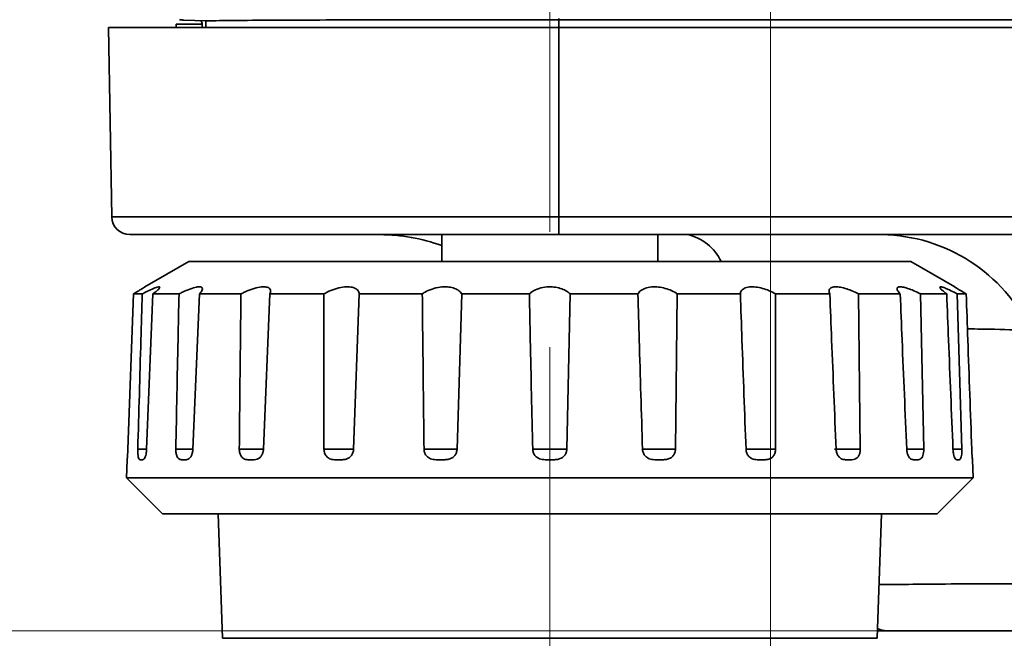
# Model space of a CAD drawing. Header units: millimetres. Extents: x 0 to 1118, y 0 to 864.
# Tile 195 of 250: x 923 to 936, y 437 to 446. Entities that reach past the tile are written whole.
import ezdxf

# ---------------------------------------------------------------- set-up
doc = ezdxf.new("R2010")
doc.units = ezdxf.units.MM
doc.linetypes.add('CENTERX2', pattern=[20.32, 12.7, -2.54, 2.54, -2.54])
doc.styles.add('SLDTEXTSTYLE0', font='TXT', dxfattribs={"width": 0.605})
doc.dimstyles.new('SLDDIMSTYLE4', dxfattribs={"dimtxt": 4.233333, "dimasz": 4.572, "dimexe": 0, "dimexo": 0.0625, "dimgap": 1.058333, "dimtad": 0, "dimtih": 1, "dimtoh": 1, "dimdec": 1, "dimlfac": 4, "dimrnd": 1e-09, "dimzin": 12, "dimdsep": 46, "dimtxsty": 'SLDTEXTSTYLE0', "dimsah": 1, "dimcen": 0.09, "dimadec": 0, "dimazin": 3, "dimtfac": 1, "dimtmove": 0, "dimatfit": 0, "dimfxl": 1, "dimfrac": 2, "dimtolj": 1, "dimtzin": 12, "dimarcsym": 0})
doc.dimstyles.new('SLDDIMSTYLE5', dxfattribs={"dimtxt": 4.233333, "dimasz": 4.572, "dimexe": 0, "dimexo": 0.0625, "dimgap": 1.058333, "dimtad": 0, "dimtih": 1, "dimtoh": 1, "dimdec": 1, "dimlfac": 4, "dimrnd": 1e-09, "dimzin": 12, "dimdsep": 46, "dimtxsty": 'SLDTEXTSTYLE0', "dimsah": 1, "dimcen": 0.09, "dimadec": 0, "dimazin": 3, "dimtfac": 1, "dimtofl": 0, "dimtmove": 0, "dimatfit": 3, "dimfxl": 1, "dimfrac": 2, "dimtolj": 1, "dimtzin": 12, "dimarcsym": 0})
doc.dimstyles.new('SLDDIMSTYLE7', dxfattribs={"dimtxt": 4.233333, "dimasz": 4.572, "dimexe": 0, "dimexo": 0.0625, "dimgap": 1.058333, "dimtad": 0, "dimtih": 1, "dimtoh": 1, "dimdec": 1, "dimlfac": 4, "dimrnd": 1e-09, "dimzin": 4, "dimdsep": 46, "dimtxsty": 'SLDTEXTSTYLE0', "dimsah": 1, "dimcen": 0.09, "dimadec": 0, "dimazin": 1, "dimtfac": 1, "dimtmove": 0, "dimatfit": 0, "dimfxl": 1, "dimfrac": 2, "dimtolj": 1, "dimtzin": 12, "dimarcsym": 0})

# ---------------------------------------------------------------- blocks, each defined once
blk = doc.blocks.new('_D_23')
at = {"color": 7, "linetype": 'Continuous', "lineweight": 0}
for p, q in [((933.15, 466.069), (933.15, 414.095)), ((930.087, 433.618), (930.087, 414.095)), ((904.468, 418.943), (903.013, 418.943)), ((903.013, 418.943), (903.013, 412.446)), ((909.318, 418.943), (910.774, 418.943)), ((910.774, 418.943), (910.774, 412.446)), ((930.087, 415.695), (913.198, 415.695)), ((933.15, 415.695), (942.675, 415.695)), ((903.013, 412.446), (904.468, 412.446)), ((910.774, 412.446), (909.318, 412.446))]:
    blk.add_line(p, q, dxfattribs=at)
at = {"color": 7, "linetype": 'Continuous', "lineweight": 18}
for points in [[(930.087, 415.695), (925.515, 416.457), (925.515, 414.933)], [(933.15, 415.695), (937.722, 414.933), (937.722, 416.457)]]:
    blk.add_solid(points, dxfattribs=at)
at = {"color": 7, "linetype": 'Continuous', "lineweight": 18, "char_height": 4.2333, "attachment_point": 1, "style": 'SLDTEXTSTYLE0'}
for s, insert in [('12.3', (890.239, 417.903)), ('.5', (904.468, 417.903))]:
    blk.add_mtext(s, dxfattribs=dict(at, insert=insert))
blk = doc.blocks.new('_D_24')
at = {"color": 7, "linetype": 'Continuous', "lineweight": 0}
for p, q in [((916.66, 520.499), (915.205, 520.499)), ((915.205, 520.499), (915.205, 514.002)), ((921.51, 520.499), (922.966, 520.499)), ((922.966, 520.499), (922.966, 514.002)), ((930.087, 442.887), (930.087, 518.851)), ((933.337, 449.874), (933.337, 518.851)), ((930.087, 517.25), (925.39, 517.25)), ((933.337, 517.25), (942.862, 517.25)), ((915.205, 514.002), (916.66, 514.002)), ((922.966, 514.002), (921.51, 514.002))]:
    blk.add_line(p, q, dxfattribs=at)
at = {"color": 7, "linetype": 'Continuous', "lineweight": 18}
for points in [[(930.087, 517.25), (925.515, 518.012), (925.515, 516.488)], [(933.337, 517.25), (937.909, 516.488), (937.909, 518.012)]]:
    blk.add_solid(points, dxfattribs=at)
at = {"color": 7, "linetype": 'Continuous', "lineweight": 18, "char_height": 4.2333, "attachment_point": 1, "style": 'SLDTEXTSTYLE0'}
for s, insert in [('13.0', (902.431, 519.459)), ('.5', (916.66, 519.459))]:
    blk.add_mtext(s, dxfattribs=dict(at, insert=insert))
blk = doc.blocks.new('_D_25')
at = {"color": 7, "linetype": 'Continuous', "lineweight": 0}
for p, q in [((913.426, 472.649), (913.426, 482.174)), ((940.174, 472.649), (911.826, 472.649)), ((931.549, 467.67), (911.826, 467.67)), ((913.426, 446.725), (913.426, 467.67)), ((901.521, 449.973), (900.066, 449.973)), ((900.066, 449.973), (900.066, 443.476)), ((906.371, 449.973), (907.827, 449.973)), ((907.827, 449.973), (907.827, 443.476)), ((910.251, 446.725), (913.426, 446.725)), ((900.066, 443.476), (901.521, 443.476)), ((907.827, 443.476), (906.371, 443.476))]:
    blk.add_line(p, q, dxfattribs=at)
at = {"color": 7, "linetype": 'Continuous', "lineweight": 18}
for points in [[(913.426, 472.649), (914.188, 477.221), (912.664, 477.221)], [(913.426, 467.67), (912.664, 463.098), (914.188, 463.098)]]:
    blk.add_solid(points, dxfattribs=at)
at = {"color": 7, "linetype": 'Continuous', "lineweight": 18, "char_height": 4.2333, "attachment_point": 1, "style": 'SLDTEXTSTYLE0'}
for s, insert in [('19.9', (887.292, 448.933)), ('.8', (901.521, 448.933))]:
    blk.add_mtext(s, dxfattribs=dict(at, insert=insert))
blk = doc.blocks.new('_D_26')
at = {"color": 7, "linetype": 'Continuous', "lineweight": 0}
for p, q in [((933.15, 476.029), (933.15, 426.674)), ((941.775, 471.049), (941.775, 426.674)), ((963.079, 431.523), (961.624, 431.523)), ((961.624, 431.523), (961.624, 425.026)), ((971.163, 431.523), (972.619, 431.523)), ((972.619, 431.523), (972.619, 425.026)), ((933.15, 428.274), (923.625, 428.274)), ((941.775, 428.274), (947.881, 428.274)), ((961.624, 425.026), (963.079, 425.026)), ((972.619, 425.026), (971.163, 425.026))]:
    blk.add_line(p, q, dxfattribs=at)
at = {"color": 7, "linetype": 'Continuous', "lineweight": 18}
for points in [[(933.15, 428.274), (928.578, 429.036), (928.578, 427.512)], [(941.775, 428.274), (946.347, 427.512), (946.347, 429.036)]]:
    blk.add_solid(points, dxfattribs=at)
at = {"color": 7, "linetype": 'Continuous', "lineweight": 18, "char_height": 4.2333, "attachment_point": 1, "style": 'SLDTEXTSTYLE0'}
for s, insert in [('34.5', (948.85, 430.483)), ('1.4', (963.079, 430.483))]:
    blk.add_mtext(s, dxfattribs=dict(at, insert=insert))
blk = doc.blocks.new('_D_29')
at = {"color": 7, "linetype": 'Continuous', "lineweight": 0}
for p, q in [((1077.94, 448.274), (1077.94, 457.799)), ((936.761, 448.274), (1079.54, 448.274)), ((1038.652, 437.349), (1079.54, 437.349)), ((1077.94, 428.274), (1077.94, 437.349)), ((1062.801, 431.523), (1061.346, 431.523)), ((1061.346, 431.523), (1061.346, 425.026)), ((1070.886, 431.523), (1072.341, 431.523)), ((1072.341, 431.523), (1072.341, 425.026)), ((1074.765, 428.274), (1077.94, 428.274)), ((1061.346, 425.026), (1062.801, 425.026)), ((1072.341, 425.026), (1070.886, 425.026))]:
    blk.add_line(p, q, dxfattribs=at)
at = {"color": 7, "linetype": 'Continuous', "lineweight": 18}
for points in [[(1077.94, 448.274), (1078.702, 452.846), (1077.178, 452.846)], [(1077.94, 437.349), (1077.178, 432.777), (1078.702, 432.777)]]:
    blk.add_solid(points, dxfattribs=at)
at = {"color": 7, "linetype": 'Continuous', "lineweight": 18, "char_height": 4.2333, "attachment_point": 1, "style": 'SLDTEXTSTYLE0'}
for s, insert in [('3X', (1039.841, 430.483)), ('43.7', (1048.572, 430.483)), ('1.7', (1062.801, 430.483))]:
    blk.add_mtext(s, dxfattribs=dict(at, insert=insert))
blk = doc.blocks.new('_D_30')
at = {"color": 7, "linetype": 'Continuous', "lineweight": 0}
for p, q in [((929.726, 467.67), (917.581, 467.67)), ((919.181, 437.349), (919.181, 467.67)), ((940.522, 437.349), (917.581, 437.349)), ((919.181, 428.274), (919.181, 437.349)), ((904.042, 431.523), (902.587, 431.523)), ((902.587, 431.523), (902.587, 425.026)), ((912.126, 431.523), (913.582, 431.523)), ((913.582, 431.523), (913.582, 425.026)), ((916.006, 428.274), (919.181, 428.274)), ((902.587, 425.026), (904.042, 425.026)), ((913.582, 425.026), (912.126, 425.026))]:
    blk.add_line(p, q, dxfattribs=at)
at = {"color": 7, "linetype": 'Continuous', "lineweight": 18}
for points in [[(919.181, 467.67), (918.419, 463.098), (919.943, 463.098)], [(919.181, 437.349), (919.943, 441.921), (918.419, 441.921)]]:
    blk.add_solid(points, dxfattribs=at)
at = {"color": 7, "linetype": 'Continuous', "lineweight": 18, "char_height": 4.2333, "attachment_point": 1, "style": 'SLDTEXTSTYLE0'}
for s, insert in [('121.3', (886.579, 430.483)), ('4.8', (904.042, 430.483))]:
    blk.add_mtext(s, dxfattribs=dict(at, insert=insert))

msp = doc.modelspace()

# ---------------------------------------------------------------- linework, layer by layer
at = {"color": 7, "linetype": 'Continuous', "lineweight": 35}
for p, q in [((924.9, 445.724), (924.9, 445.772)), ((924.9, 445.772), (924.9, 445.772)), ((924.948, 445.836), (924.955, 445.832)), ((925.008, 445.828), (925.314, 445.817)), ((925.261, 445.771), (925.261, 445.724)), ((925.314, 445.724), (925.314, 445.817)), ((930.212, 445.849), (930.212, 445.833)), ((1048.962, 445.833), (930.212, 445.833)), ((930.212, 445.724), (930.212, 445.833)), ((924.008, 443.095), (923.962, 445.724)), ((923.962, 445.724), (930.212, 445.724)), ((930.212, 445.724), (930.212, 443.095)), ((930.212, 445.724), (1048.962, 445.724)), ((924.008, 443.095), (930.212, 443.095)), ((930.212, 443.095), (1048.962, 443.095)), ((930.212, 443.095), (930.212, 442.849)), ((930.212, 442.849), (924.258, 442.849)), ((928.587, 442.849), (928.587, 442.474)), ((1048.962, 442.849), (930.212, 442.849)), ((931.587, 442.474), (931.587, 442.849)), ((925.078, 442.474), (924.467, 442.122)), ((925.078, 442.474), (930.087, 442.474)), ((930.087, 442.474), (935.096, 442.474)), ((935.707, 442.122), (935.096, 442.474)), ((924.308, 442.026), (924.231, 439.869)), ((924.308, 442.026), (924.432, 442.026)), ((924.578, 442.026), (924.492, 439.869)), ((924.578, 442.026), (924.941, 442.026)), ((925.224, 442.026), (925.134, 439.869)), ((925.224, 442.026), (925.801, 442.026)), ((926.201, 442.026), (926.114, 439.869)), ((926.201, 442.026), (926.953, 442.026)), ((927.442, 442.026), (927.364, 439.869)), ((927.442, 442.026), (928.318, 442.026)), ((928.864, 442.026), (928.8, 439.869)), ((928.864, 442.026), (929.804, 442.026)), ((930.37, 442.026), (930.324, 439.869)), ((930.37, 442.026), (931.31, 442.026)), ((931.856, 442.026), (931.832, 439.869)), ((931.856, 442.026), (932.732, 442.026)), ((933.221, 442.026), (933.221, 439.869)), ((933.221, 442.026), (933.974, 442.026)), ((934.373, 442.026), (934.396, 439.869)), ((934.373, 442.026), (934.95, 442.026)), ((935.233, 442.026), (935.277, 439.869)), ((935.233, 442.026), (935.596, 442.026)), ((935.742, 442.026), (935.805, 439.869)), ((935.742, 442.026), (935.866, 442.026)), ((924.369, 439.869), (924.495, 439.869)), ((924.897, 439.869), (925.137, 439.869)), ((925.778, 439.869), (926.115, 439.869)), ((926.953, 439.869), (927.367, 439.869)), ((928.342, 439.869), (928.8, 439.869)), ((929.85, 439.869), (930.324, 439.869)), ((931.374, 439.869), (931.832, 439.869)), ((932.807, 439.869), (933.221, 439.869)), ((934.039, 439.869), (934.396, 439.869)), ((935.037, 439.869), (935.277, 439.869)), ((935.679, 439.869), (935.805, 439.869)), ((924.221, 439.724), (924.212, 439.474)), ((924.221, 439.724), (924.221, 439.724)), ((924.437, 439.724), (924.405, 439.724)), ((925.039, 439.724), (924.975, 439.724)), ((925.984, 439.724), (925.895, 439.724)), ((927.209, 439.724), (927.099, 439.724)), ((928.63, 439.724), (928.508, 439.724)), ((930.15, 439.724), (930.024, 439.724)), ((931.666, 439.724), (931.544, 439.724)), ((933.075, 439.724), (932.965, 439.724)), ((934.28, 439.724), (934.19, 439.724)), ((935.199, 439.724), (935.136, 439.724)), ((935.769, 439.724), (935.737, 439.724)), ((935.962, 439.474), (935.953, 439.724)), ((935.953, 439.724), (935.953, 439.724)), ((924.212, 439.474), (924.712, 438.974)), ((924.212, 439.474), (930.087, 439.474)), ((930.087, 439.474), (935.962, 439.474)), ((935.462, 438.974), (935.962, 439.474)), ((924.712, 438.974), (930.087, 438.974)), ((925.483, 438.974), (925.544, 437.244)), ((930.087, 438.974), (935.462, 438.974)), ((934.63, 437.244), (934.691, 438.974)), ((934.755, 437.349), (934.634, 437.349)), ((925.544, 437.244), (934.63, 437.244))]:
    msp.add_line(p, q, dxfattribs=at)
at = {"color": 7, "linetype": 'CENTERX2', "lineweight": 18}
msp.add_line((930.087, 435.218), (930.087, 441.287), dxfattribs=at)
at = {"color": 7, "linetype": 'Continuous', "lineweight": 35, "flags": 128}
msp.add_lwpolyline([(934.755, 437.349), (934.681, 437.36), (934.635, 437.378)], dxfattribs=at)
at = {"color": 7, "linetype": 'Continuous', "lineweight": 35}
for centre, radius, start, end in [((924.258, 443.099), 0.25, 181, 270), ((927.728, 440.349), 2.5, 69.9016, 90), ((931.852, 442.188), 0.677, 25.0411, 77.8028), ((934.661, 440.528), 2.321, 25.1675, 89.1277)]:
    msp.add_arc(centre, radius, start, end, dxfattribs=at)
for points, knots in [([(925.261, 445.771), (925.179, 445.772), (925.019, 445.772), (924.938, 445.772), (924.9, 445.772)], [0, 0, 0, 0, 0.517474, 1, 1, 1, 1]), ([(924.955, 445.832), (924.956, 445.831), (924.96, 445.831), (924.98, 445.83), (924.999, 445.829), (925.008, 445.828)], [0, 0, 0, 0, 0.361108, 0.722211, 1, 1, 1, 1]), ([(925.242, 445.82), (925.242, 445.82), (925.248, 445.816), (925.255, 445.803), (925.261, 445.786), (925.261, 445.775), (925.261, 445.771)], [0, 0, 0, 0, 0.033805, 0.419523, 0.796964, 1, 1, 1, 1]), ([(930.212, 445.833), (929.913, 445.833), (929.316, 445.833), (928.445, 445.832), (927.625, 445.831), (926.877, 445.829), (926.228, 445.827), (925.688, 445.823), (925.436, 445.819), (925.314, 445.817)], [0, 0, 0, 0, 0.143764, 0.287527, 0.431291, 0.575054, 0.718818, 0.862581, 1, 1, 1, 1]), ([(924.467, 442.121), (924.468, 442.122), (924.472, 442.124), (924.449, 442.11), (924.401, 442.081), (924.348, 442.05), (924.315, 442.029), (924.308, 442.026)], [0, 0, 0, 0, 0.093724, 0.357057, 0.628052, 0.92875, 1, 1, 1, 1]), ([(924.432, 442.026), (924.447, 442.034), (924.496, 442.059), (924.572, 442.096), (924.641, 442.122), (924.674, 442.126), (924.675, 442.111), (924.649, 442.081), (924.611, 442.05), (924.583, 442.029), (924.578, 442.026)], [0, 0, 0, 0, 0.07715, 0.239942, 0.403542, 0.546428, 0.678221, 0.813848, 0.964341, 1, 1, 1, 1]), ([(924.941, 442.026), (924.957, 442.034), (925.008, 442.059), (925.095, 442.096), (925.184, 442.122), (925.242, 442.126), (925.269, 442.111), (925.267, 442.081), (925.246, 442.05), (925.227, 442.029), (925.224, 442.026)], [0, 0, 0, 0, 0.07715, 0.2399417, 0.4035425, 0.5464281, 0.6782206, 0.8138479, 0.964341, 1, 1, 1, 1]), ([(925.801, 442.026), (925.817, 442.034), (925.867, 442.059), (925.958, 442.096), (926.061, 442.122), (926.141, 442.126), (926.191, 442.111), (926.214, 442.081), (926.212, 442.05), (926.202, 442.029), (926.201, 442.026)], [0, 0, 0, 0, 0.07715, 0.239942, 0.403542, 0.546428, 0.678221, 0.813848, 0.964341, 1, 1, 1, 1]), ([(926.953, 442.026), (926.967, 442.034), (927.013, 442.059), (927.102, 442.096), (927.213, 442.122), (927.308, 442.126), (927.378, 442.111), (927.425, 442.081), (927.441, 442.05), (927.442, 442.029), (927.442, 442.026)], [0, 0, 0, 0, 0.07715, 0.239942, 0.403542, 0.546428, 0.678221, 0.813848, 0.964341, 1, 1, 1, 1]), ([(928.318, 442.026), (928.33, 442.034), (928.368, 442.059), (928.45, 442.096), (928.56, 442.122), (928.665, 442.126), (928.751, 442.111), (928.818, 442.081), (928.851, 442.05), (928.862, 442.029), (928.864, 442.026)], [0, 0, 0, 0, 0.07715, 0.239942, 0.403542, 0.546428, 0.678221, 0.813848, 0.964341, 1, 1, 1, 1]), ([(929.804, 442.026), (929.813, 442.034), (929.841, 442.059), (929.909, 442.096), (930.012, 442.122), (930.119, 442.126), (930.214, 442.111), (930.297, 442.081), (930.345, 442.05), (930.366, 442.029), (930.37, 442.026)], [0, 0, 0, 0, 0.07715, 0.239942, 0.403542, 0.546428, 0.678221, 0.813848, 0.964341, 1, 1, 1, 1]), ([(931.31, 442.026), (931.315, 442.034), (931.33, 442.059), (931.38, 442.096), (931.469, 442.122), (931.57, 442.126), (931.669, 442.111), (931.761, 442.081), (931.822, 442.05), (931.85, 442.029), (931.856, 442.026)], [0, 0, 0, 0, 0.07715, 0.239942, 0.403542, 0.546428, 0.678221, 0.813848, 0.964341, 1, 1, 1, 1]), ([(932.732, 442.026), (932.733, 442.034), (932.735, 442.059), (932.764, 442.096), (932.831, 442.122), (932.921, 442.126), (933.015, 442.111), (933.112, 442.081), (933.18, 442.05), (933.215, 442.029), (933.221, 442.026)], [0, 0, 0, 0, 0.07715, 0.239942, 0.403542, 0.546428, 0.678221, 0.813848, 0.964341, 1, 1, 1, 1]), ([(933.974, 442.026), (933.97, 442.034), (933.959, 442.059), (933.965, 442.096), (934.007, 442.122), (934.078, 442.126), (934.163, 442.111), (934.256, 442.081), (934.327, 442.05), (934.366, 442.029), (934.373, 442.026)], [0, 0, 0, 0, 0.07715, 0.239942, 0.403542, 0.546428, 0.678221, 0.813848, 0.964341, 1, 1, 1, 1]), ([(934.95, 442.026), (934.943, 442.034), (934.919, 442.059), (934.901, 442.096), (934.915, 442.122), (934.964, 442.126), (935.032, 442.111), (935.116, 442.081), (935.186, 442.05), (935.226, 442.029), (935.233, 442.026)], [0, 0, 0, 0, 0.07715, 0.239942, 0.403542, 0.546428, 0.678221, 0.813848, 0.964341, 1, 1, 1, 1]), ([(935.596, 442.026), (935.585, 442.034), (935.55, 442.059), (935.51, 442.096), (935.495, 442.122), (935.517, 442.126), (935.565, 442.111), (935.634, 442.081), (935.697, 442.05), (935.735, 442.029), (935.742, 442.026)], [0, 0, 0, 0, 0.07715, 0.2399417, 0.4035425, 0.5464281, 0.6782206, 0.8138479, 0.964341, 1, 1, 1, 1]), ([(935.866, 442.026), (935.852, 442.034), (935.809, 442.06), (935.749, 442.095), (935.707, 442.121), (935.707, 442.121), (935.707, 442.121)], [0, 0, 0, 0, 0.154448, 0.480343, 0.807859, 1, 1, 1, 1]), ([(924.369, 439.869), (924.383, 440.375), (924.404, 441.094), (924.425, 441.813), (924.432, 442.026)], [0, 0, 0, 0, 0.70422, 1, 1, 1, 1]), ([(924.897, 439.869), (924.907, 440.375), (924.921, 441.094), (924.936, 441.813), (924.941, 442.026)], [0, 0, 0, 0, 0.70422, 1, 1, 1, 1]), ([(925.778, 439.869), (925.783, 440.375), (925.79, 441.094), (925.798, 441.813), (925.801, 442.026)], [0, 0, 0, 0, 0.70422, 1, 1, 1, 1]), ([(926.953, 439.869), (926.953, 440.375), (926.952, 441.094), (926.952, 441.813), (926.953, 442.026)], [0, 0, 0, 0, 0.70422, 1, 1, 1, 1]), ([(928.342, 439.869), (928.336, 440.375), (928.327, 441.094), (928.32, 441.813), (928.318, 442.026)], [0, 0, 0, 0, 0.70422, 1, 1, 1, 1]), ([(929.85, 439.869), (929.838, 440.375), (929.822, 441.094), (929.808, 441.813), (929.804, 442.026)], [0, 0, 0, 0, 0.70422, 1, 1, 1, 1]), ([(931.374, 439.869), (931.358, 440.375), (931.336, 441.094), (931.316, 441.813), (931.31, 442.026)], [0, 0, 0, 0, 0.70422, 1, 1, 1, 1]), ([(932.81, 439.869), (932.791, 440.375), (932.764, 441.094), (932.739, 441.813), (932.732, 442.026)], [0, 0, 0, 0, 0.70422, 1, 1, 1, 1]), ([(934.06, 439.869), (934.04, 440.375), (934.01, 441.094), (933.982, 441.813), (933.974, 442.026)], [0, 0, 0, 0, 0.70422, 1, 1, 1, 1]), ([(935.04, 439.869), (935.019, 440.375), (934.988, 441.094), (934.959, 441.813), (934.95, 442.026)], [0, 0, 0, 0, 0.70422, 1, 1, 1, 1]), ([(935.682, 439.869), (935.662, 440.375), (935.633, 441.094), (935.604, 441.813), (935.596, 442.026)], [0, 0, 0, 0, 0.70422, 1, 1, 1, 1]), ([(935.943, 439.869), (935.925, 440.375), (935.899, 441.094), (935.874, 441.813), (935.866, 442.026)], [0, 0, 0, 0, 0.70422, 1, 1, 1, 1]), ([(936.762, 441.515), (936.611, 441.523), (936.375, 441.534), (936.013, 441.539), (935.883, 441.54)], [0, 0, 0, 0, 0.640394, 1, 1, 1, 1]), ([(924.231, 439.869), (924.23, 439.853), (924.229, 439.821), (924.226, 439.779), (924.224, 439.747), (924.222, 439.727), (924.221, 439.725), (924.221, 439.724)], [0, 0, 0, 0, 0.189173, 0.378299, 0.56892, 0.766752, 1, 1, 1, 1]), ([(924.405, 439.724), (924.398, 439.726), (924.387, 439.729), (924.376, 439.763), (924.37, 439.802), (924.368, 439.84), (924.369, 439.863), (924.369, 439.869)], [0, 0, 0, 0, 0.328129, 0.529806, 0.731946, 0.925571, 1, 1, 1, 1]), ([(924.492, 439.869), (924.49, 439.853), (924.488, 439.821), (924.479, 439.779), (924.467, 439.747), (924.453, 439.727), (924.443, 439.725), (924.437, 439.724)], [0, 0, 0, 0, 0.189173, 0.378299, 0.56892, 0.766752, 1, 1, 1, 1]), ([(924.975, 439.724), (924.962, 439.726), (924.94, 439.729), (924.916, 439.763), (924.902, 439.802), (924.897, 439.84), (924.897, 439.863), (924.897, 439.869)], [0, 0, 0, 0, 0.328129, 0.529806, 0.731946, 0.925571, 1, 1, 1, 1]), ([(925.134, 439.869), (925.132, 439.853), (925.129, 439.821), (925.114, 439.779), (925.094, 439.747), (925.067, 439.727), (925.049, 439.725), (925.039, 439.724)], [0, 0, 0, 0, 0.189173, 0.378299, 0.56892, 0.766752, 1, 1, 1, 1]), ([(925.895, 439.724), (925.875, 439.726), (925.844, 439.729), (925.808, 439.763), (925.787, 439.802), (925.779, 439.84), (925.778, 439.863), (925.778, 439.869)], [0, 0, 0, 0, 0.328129, 0.529806, 0.731946, 0.925571, 1, 1, 1, 1]), ([(926.114, 439.869), (926.112, 439.853), (926.108, 439.821), (926.088, 439.779), (926.06, 439.747), (926.024, 439.727), (925.998, 439.725), (925.984, 439.724)], [0, 0, 0, 0, 0.189173, 0.378299, 0.56892, 0.766752, 1, 1, 1, 1]), ([(927.099, 439.724), (927.075, 439.726), (927.037, 439.729), (926.992, 439.763), (926.965, 439.802), (926.954, 439.84), (926.954, 439.863), (926.953, 439.869)], [0, 0, 0, 0, 0.328129, 0.529806, 0.731946, 0.925571, 1, 1, 1, 1]), ([(927.364, 439.869), (927.362, 439.853), (927.358, 439.821), (927.335, 439.779), (927.301, 439.747), (927.258, 439.727), (927.226, 439.725), (927.209, 439.724)], [0, 0, 0, 0, 0.1891728, 0.3782987, 0.5689198, 0.7667517, 1, 1, 1, 1]), ([(928.508, 439.724), (928.481, 439.726), (928.438, 439.729), (928.386, 439.763), (928.356, 439.802), (928.344, 439.84), (928.342, 439.863), (928.342, 439.869)], [0, 0, 0, 0, 0.328129, 0.529806, 0.731946, 0.925571, 1, 1, 1, 1]), ([(928.8, 439.869), (928.798, 439.853), (928.794, 439.821), (928.769, 439.779), (928.732, 439.747), (928.684, 439.727), (928.649, 439.725), (928.63, 439.724)], [0, 0, 0, 0, 0.189173, 0.378299, 0.56892, 0.766752, 1, 1, 1, 1]), ([(930.024, 439.724), (929.996, 439.726), (929.951, 439.729), (929.897, 439.763), (929.865, 439.802), (929.852, 439.84), (929.85, 439.863), (929.85, 439.869)], [0, 0, 0, 0, 0.328129, 0.529806, 0.731946, 0.925571, 1, 1, 1, 1]), ([(930.324, 439.869), (930.322, 439.853), (930.318, 439.821), (930.293, 439.779), (930.256, 439.747), (930.206, 439.727), (930.17, 439.725), (930.15, 439.724)], [0, 0, 0, 0, 0.189173, 0.378299, 0.56892, 0.766752, 1, 1, 1, 1]), ([(931.544, 439.724), (931.517, 439.726), (931.473, 439.729), (931.421, 439.763), (931.389, 439.802), (931.376, 439.84), (931.374, 439.863), (931.374, 439.869)], [0, 0, 0, 0, 0.328129, 0.529806, 0.731946, 0.925571, 1, 1, 1, 1]), ([(931.832, 439.869), (931.83, 439.853), (931.827, 439.821), (931.803, 439.779), (931.767, 439.747), (931.72, 439.727), (931.685, 439.725), (931.666, 439.724)], [0, 0, 0, 0, 0.189173, 0.378299, 0.56892, 0.766752, 1, 1, 1, 1]), ([(932.965, 439.724), (932.941, 439.726), (932.901, 439.729), (932.853, 439.763), (932.824, 439.802), (932.812, 439.84), (932.81, 439.863), (932.81, 439.869)], [0, 0, 0, 0, 0.328129, 0.529806, 0.731946, 0.925571, 1, 1, 1, 1]), ([(933.221, 439.869), (933.219, 439.853), (933.217, 439.821), (933.196, 439.779), (933.165, 439.747), (933.123, 439.727), (933.092, 439.725), (933.075, 439.724)], [0, 0, 0, 0, 0.189173, 0.378299, 0.56892, 0.766752, 1, 1, 1, 1]), ([(934.19, 439.724), (934.17, 439.726), (934.138, 439.729), (934.098, 439.763), (934.073, 439.802), (934.062, 439.84), (934.061, 439.863), (934.06, 439.869)], [0, 0, 0, 0, 0.328129, 0.529806, 0.731946, 0.925571, 1, 1, 1, 1]), ([(934.396, 439.869), (934.395, 439.853), (934.393, 439.821), (934.377, 439.779), (934.352, 439.747), (934.319, 439.727), (934.293, 439.725), (934.28, 439.724)], [0, 0, 0, 0, 0.189173, 0.378299, 0.56892, 0.766752, 1, 1, 1, 1]), ([(935.136, 439.724), (935.121, 439.726), (935.098, 439.729), (935.069, 439.763), (935.05, 439.802), (935.042, 439.84), (935.041, 439.863), (935.04, 439.869)], [0, 0, 0, 0, 0.328129, 0.529806, 0.731946, 0.925571, 1, 1, 1, 1]), ([(935.277, 439.869), (935.277, 439.853), (935.276, 439.821), (935.266, 439.779), (935.249, 439.747), (935.226, 439.727), (935.208, 439.725), (935.199, 439.724)], [0, 0, 0, 0, 0.189173, 0.378299, 0.56892, 0.766752, 1, 1, 1, 1]), ([(935.737, 439.724), (935.729, 439.726), (935.717, 439.729), (935.7, 439.763), (935.689, 439.802), (935.684, 439.84), (935.683, 439.863), (935.682, 439.869)], [0, 0, 0, 0, 0.328129, 0.529806, 0.731946, 0.925571, 1, 1, 1, 1]), ([(935.805, 439.869), (935.805, 439.853), (935.806, 439.821), (935.801, 439.779), (935.794, 439.747), (935.783, 439.727), (935.774, 439.725), (935.769, 439.724)], [0, 0, 0, 0, 0.189173, 0.378299, 0.56892, 0.766752, 1, 1, 1, 1]), ([(935.953, 439.724), (935.952, 439.726), (935.952, 439.729), (935.949, 439.763), (935.946, 439.802), (935.945, 439.84), (935.944, 439.863), (935.943, 439.869)], [0, 0, 0, 0, 0.328129, 0.529806, 0.731946, 0.925571, 1, 1, 1, 1]), ([(934.656, 437.989), (934.969, 437.992), (935.742, 438), (936.707, 438.002), (937.59, 437.997), (938.004, 437.989), (938.214, 437.985)], [0, 0, 0, 0, 0.207955, 0.513105, 0.754134, 1, 1, 1, 1]), ([(939.187, 437.349), (938.959, 437.349), (938.498, 437.349), (937.523, 437.349), (936.298, 437.349), (935.275, 437.349), (934.755, 437.349)], [0, 0, 0, 0, 0.221426, 0.44744, 0.719364, 1, 1, 1, 1])]:
    msp.add_open_spline(points, degree=3, knots=knots, dxfattribs=at)

# ---------------------------------------------------------------- dimensions: what is measured, and where the dimension line sits
at = {"color": 7, "linetype": 'Continuous', "lineweight": 18}
for base, p1, p2, dimstyle, picture, middle in [((933.337, 517.25), (930.087, 441.287), (933.337, 448.274), 'SLDDIMSTYLE7', '_D_24', (913.426, 517.25)), ((941.775, 428.274), (933.15, 477.629), (941.775, 472.649), 'SLDDIMSTYLE4', '_D_26', (961.462, 428.274)), ((933.149538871, 415.694888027), (930.087038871, 435.218163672), (933.149538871, 467.669550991), 'SLDDIMSTYLE4', '_D_23', (901.233955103, 415.694888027))]:
    dim = msp.add_linear_dim(base=base, p1=p1, p2=p2, dimstyle=dimstyle, dxfattribs=at)
    dim.commit()
    dim.dimension.update_dxf_attribs({"geometry": picture, "text_midpoint": middle, "dimtype": 160})
for base, p1, p2, dimstyle, picture, middle in [((913.426, 472.649), (933.15, 467.67), (941.775, 472.649), 'SLDDIMSTYLE4', '_D_25', (913.426, 446.725)), ((919.181, 467.67), (942.122, 437.349), (931.326, 467.67), 'SLDDIMSTYLE5', '_D_30', (919.181, 428.274))]:
    dim = msp.add_linear_dim(base=base, p1=p1, p2=p2, angle=90, dimstyle=dimstyle, dxfattribs=at)
    dim.commit()
    dim.dimension.update_dxf_attribs({"geometry": picture, "text_midpoint": middle, "dimtype": 160})
dim = msp.add_linear_dim(base=(1077.94, 448.274), p1=(1037.052, 437.349), p2=(935.161, 448.274), angle=90, text='3X <>', dimstyle='SLDDIMSTYLE4', dxfattribs=at)
dim.commit()
dim.dimension.update_dxf_attribs({"geometry": '_D_29', "text_midpoint": (1077.94, 428.274), "dimtype": 160})

doc.saveas('drawing.dxf')
